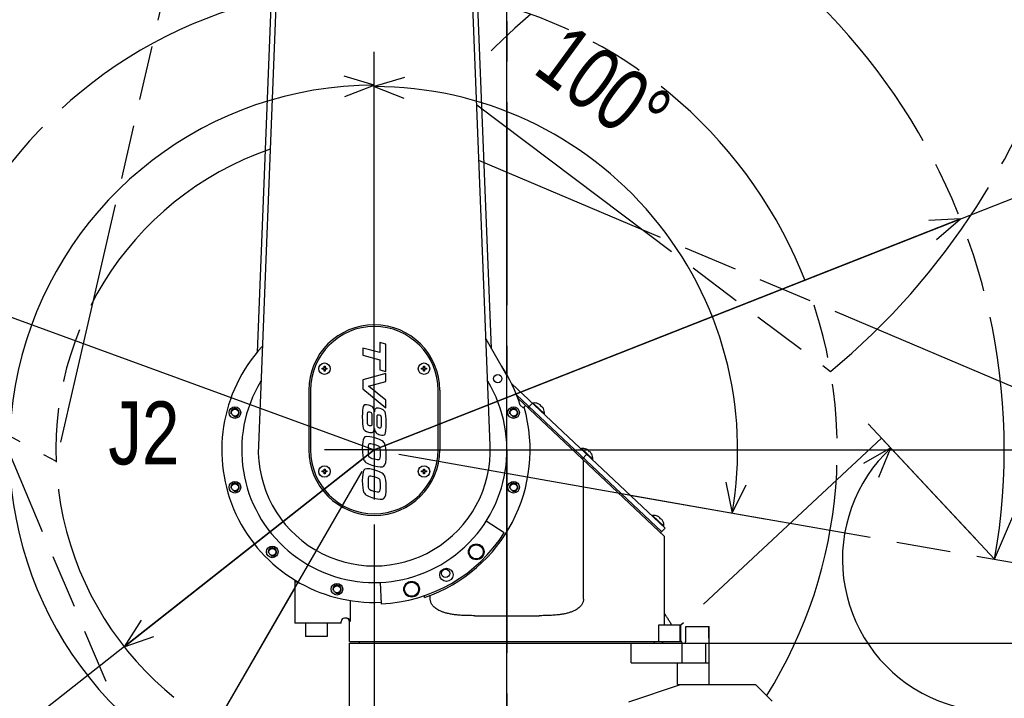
# Model space of a CAD drawing. Header units: millimetres. Extents: x 0 to 594, y 0 to 420.
# Tile 70 of 256: x 330 to 390, y 257 to 298. Entities that reach past the tile are written whole.
import ezdxf

# ---------------------------------------------------------------- set-up
doc = ezdxf.new("R2010")
doc.units = ezdxf.units.MM
doc.header["$LTSCALE"] = 32.67
doc.linetypes.add('CENTER', pattern=[0.6, 0.375, -0.075, 0.075, -0.075])
doc.linetypes.add('PHANTOM', pattern=[0.8, 0.45, -0.05, 0.1, -0.05, 0.1, -0.05])
doc.layers.get('0').update_dxf_attribs({"linetype": 'CONTINUOUS'})
for name, color, linetype in [('CRV', 7, 'CONTINUOUS'), ('DEFAULT_1', 7, 'CENTER'), ('DRA_ITEM', 7, 'CONTINUOUS'), ('DRIV_DIM', 7, 'CONTINUOUS')]:
    doc.layers.add(name, color=color, linetype=linetype)
doc.styles.get("Standard").update_dxf_attribs({"font": 'txt', "width": 0.8})
doc.dimstyles.new('DIMSTYLE_1', dxfattribs={"dimtxt": 3.8, "dimasz": 1.8, "dimexe": 0.18, "dimexo": 0.0625, "dimgap": 0.09, "dimtad": 1, "dimdec": 3, "dimlfac": 10, "dimdsep": 46, "dimtxsty": 'STANDARD', "dimblk": 'OPEN', "dimblk1": 'OPEN', "dimblk2": 'OPEN', "dimcen": 0.09, "dimadec": 0, "dimazin": 0, "dimtp": 0.001, "dimtm": 0.001, "dimtfac": 1, "dimtdec": 3, "dimtofl": 0, "dimtmove": 0, "dimatfit": 3, "dimldrblk": 'OPEN', "dimfxl": 1, "dimtolj": 1, "dimarcsym": 0})
doc.dimstyles.new('DIMSTYLE_2', dxfattribs={"dimtxt": 3.8, "dimasz": 1.8, "dimexe": 0.18, "dimexo": 0.0625, "dimgap": 0.09, "dimtad": 1, "dimdec": 3, "dimlfac": 10, "dimdsep": 46, "dimtxsty": 'STANDARD', "dimblk": 'OPEN', "dimblk1": 'OPEN', "dimblk2": 'OPEN', "dimcen": 0.09, "dimadec": 0, "dimazin": 0, "dimtp": 0.001, "dimtm": 0.001, "dimtfac": 1, "dimtdec": 3, "dimtofl": 0, "dimtmove": 0, "dimatfit": 3, "dimldrblk": 'OPEN', "dimfxl": 1, "dimtolj": 1, "dimarcsym": 0})
doc.dimstyles.new('DIMSTYLE_3', dxfattribs={"dimtxt": 3.8, "dimasz": 1.8, "dimexe": 0.18, "dimexo": 0.0625, "dimgap": 0.09, "dimtad": 1, "dimdec": 1, "dimlfac": 10, "dimdsep": 46, "dimtxsty": 'STANDARD', "dimblk": 'OPEN', "dimblk1": 'OPEN', "dimblk2": 'OPEN', "dimcen": 0.09, "dimadec": 0, "dimazin": 0, "dimtp": 0.1, "dimtm": 0.1, "dimtfac": 1, "dimtdec": 1, "dimtofl": 0, "dimtmove": 0, "dimatfit": 3, "dimldrblk": 'OPEN', "dimfxl": 1, "dimtolj": 1, "dimarcsym": 0})
doc.dimstyles.new('DIMSTYLE_4', dxfattribs={"dimtxt": 3.8, "dimasz": 1.8, "dimexe": 0.18, "dimexo": 0.0625, "dimgap": 0.09, "dimtad": 1, "dimdec": 3, "dimlfac": 10, "dimdsep": 46, "dimtxsty": 'STANDARD', "dimblk": 'OPEN', "dimblk1": 'OPEN', "dimblk2": 'OPEN', "dimcen": 0.09, "dimadec": 0, "dimazin": 0, "dimtp": 0.5, "dimtm": 0.5, "dimtfac": 1, "dimtdec": 3, "dimtofl": 0, "dimtmove": 0, "dimatfit": 3, "dimldrblk": 'OPEN', "dimfxl": 1, "dimtolj": 1, "dimarcsym": 0})

# ---------------------------------------------------------------- blocks, each defined once
blk = doc.blocks.new('_OPEN')
at = {"color": 0, "linetype": 'BYBLOCK'}
for p, q in [((0, 0), (-1, 0.342)), ((-1, -0.342), (0, 0)), ((-1, 0), (0, 0))]:
    blk.add_line(p, q, dxfattribs=at)
blk = doc.blocks.new('*D0')
at = {"layer": 'DRIV_DIM', "color": 2, "linetype": 'CONTINUOUS'}
for p, q in [((356.209, 271.765), (474.81, 271.765)), ((472.81, 271.765), (472.81, 254.765)), ((472.81, 237.765), (472.81, 254.765)), ((356.209, 237.765), (474.81, 237.765))]:
    blk.add_line(p, q, dxfattribs=at)
at = {"layer": 'DRIV_DIM', "color": 2, "linetype": 'CONTINUOUS', "xscale": 1.8, "yscale": 1.8, "zscale": 1.8}
for p, rotation in [((472.81, 271.765), 90), ((472.81, 237.765), 270)]:
    blk.add_blockref('_OPEN', p, dxfattribs=dict(at, rotation=rotation))
at = {"layer": 'DRIV_DIM', "color": 2, "linetype": 'CONTINUOUS', "width": 0.8}
blk.add_text('340', height=3.8, rotation=90, dxfattribs=at).set_placement((471.86, 250.8))
blk = doc.blocks.new('*D1')
at = {"layer": 'DRIV_DIM', "color": 2, "linetype": 'CONTINUOUS'}
for p, q in [((351.709, 267.265), (351.709, 173.832)), ((359.709, 180.398), (359.709, 173.832)), ((351.709, 175.832), (355.709, 175.832)), ((359.709, 175.832), (355.709, 175.832))]:
    blk.add_line(p, q, dxfattribs=at)
at = {"layer": 'DRIV_DIM', "color": 2, "linetype": 'CONTINUOUS', "xscale": 1.8, "yscale": 1.8, "zscale": 1.8, "rotation": 180}
blk.add_blockref('_OPEN', (351.709, 175.832), dxfattribs=at)
at = {"layer": 'DRIV_DIM', "color": 2, "linetype": 'CONTINUOUS', "xscale": 1.8, "yscale": 1.8, "zscale": 1.8}
blk.add_blockref('_OPEN', (359.709, 175.832), dxfattribs=at)
at = {"layer": 'DRIV_DIM', "color": 2, "linetype": 'CONTINUOUS', "width": 0.8}
blk.add_text('80', height=3.8, dxfattribs=at).set_placement((352.285, 176.782))
blk = doc.blocks.new('*D2')
at = {"layer": 'DRIV_DIM', "color": 2, "linetype": 'CONTINUOUS'}
for p, q in [((353.209, 309.765), (474.81, 309.765)), ((472.81, 309.765), (472.81, 290.765)), ((472.81, 271.765), (472.81, 290.765)), ((353.209, 271.765), (474.81, 271.765))]:
    blk.add_line(p, q, dxfattribs=at)
at = {"layer": 'DRIV_DIM', "color": 2, "linetype": 'CONTINUOUS', "xscale": 1.8, "yscale": 1.8, "zscale": 1.8}
for p, rotation in [((472.81, 309.765), 90), ((472.81, 271.765), 270)]:
    blk.add_blockref('_OPEN', p, dxfattribs=dict(at, rotation=rotation))
at = {"layer": 'DRIV_DIM', "color": 2, "linetype": 'CONTINUOUS', "width": 0.8}
blk.add_text('380', height=3.8, rotation=90, dxfattribs=at).set_placement((471.86, 286.471))
blk = doc.blocks.new('*D5')
at = {"layer": 'DRIV_DIM', "color": 2, "linetype": 'CONTINUOUS'}
for p, q in [((359.709, 183.398), (359.709, 393.985)), ((440.883, 363.96), (440.883, 393.985)), ((359.709, 391.985), (400.296, 391.985)), ((440.883, 391.985), (400.296, 391.985)), ((440.883, 273.265), (440.883, 357.212))]:
    blk.add_line(p, q, dxfattribs=at)
at = {"layer": 'DRIV_DIM', "color": 2, "linetype": 'CONTINUOUS', "xscale": 1.8, "yscale": 1.8, "zscale": 1.8, "rotation": 180}
blk.add_blockref('_OPEN', (359.709, 391.985), dxfattribs=at)
at = {"layer": 'DRIV_DIM', "color": 2, "linetype": 'CONTINUOUS', "xscale": 1.8, "yscale": 1.8, "zscale": 1.8}
blk.add_blockref('_OPEN', (440.883, 391.985), dxfattribs=at)
at = {"layer": 'DRIV_DIM', "color": 2, "linetype": 'CONTINUOUS', "width": 0.8}
blk.add_text('811.741', height=3.8, dxfattribs=at).set_placement((384.023, 392.935))
blk = doc.blocks.new('*D6')
at = {"layer": 'DRIV_DIM', "color": 2, "linetype": 'CONTINUOUS'}
for p, q in [((262.535, 273.265), (262.535, 393.985)), ((359.709, 183.398), (359.709, 393.985)), ((262.535, 391.985), (311.122, 391.985)), ((359.709, 391.985), (311.122, 391.985))]:
    blk.add_line(p, q, dxfattribs=at)
at = {"layer": 'DRIV_DIM', "color": 2, "linetype": 'CONTINUOUS', "xscale": 1.8, "yscale": 1.8, "zscale": 1.8, "rotation": 180}
blk.add_blockref('_OPEN', (262.535, 391.985), dxfattribs=at)
at = {"layer": 'DRIV_DIM', "color": 2, "linetype": 'CONTINUOUS', "xscale": 1.8, "yscale": 1.8, "zscale": 1.8}
blk.add_blockref('_OPEN', (359.709, 391.985), dxfattribs=at)
at = {"layer": 'DRIV_DIM', "color": 2, "linetype": 'CONTINUOUS', "width": 0.8}
blk.add_text('971.741', height=3.8, dxfattribs=at).set_placement((299.207, 392.935))
blk = doc.blocks.new('*D7')
at = {"layer": 'DRIV_DIM', "color": 2, "linetype": 'CONTINUOUS'}
for p, q in [((350.209, 360.939), (240.213, 360.939)), ((242.213, 360.939), (242.213, 299.352)), ((242.213, 237.765), (242.213, 299.352)), ((350.209, 237.765), (240.213, 237.765))]:
    blk.add_line(p, q, dxfattribs=at)
at = {"layer": 'DRIV_DIM', "color": 2, "linetype": 'CONTINUOUS', "xscale": 1.8, "yscale": 1.8, "zscale": 1.8}
for p, rotation in [((242.213, 360.939), 90), ((242.213, 237.765), 270)]:
    blk.add_blockref('_OPEN', p, dxfattribs=dict(at, rotation=rotation))
at = {"layer": 'DRIV_DIM', "color": 2, "linetype": 'CONTINUOUS', "width": 0.8}
blk.add_text('1231.741', height=3.8, rotation=90, dxfattribs=at).set_placement((241.263, 284.488))
blk = doc.blocks.new('*D13')
at = {"layer": 'DRIV_DIM', "color": 2, "linetype": 'CONTINUOUS'}
blk.add_line((275.468, 299.63), (351.709, 271.765), dxfattribs=at)
at = {"layer": 'DRIV_DIM', "color": 2, "linetype": 'CONTINUOUS', "xscale": 1.8, "yscale": 1.8, "zscale": 1.8, "rotation": 159.923386}
blk.add_blockref('_OPEN', (275.468, 299.63), dxfattribs=at)
at = {"layer": 'DRIV_DIM', "color": 2, "linetype": 'CONTINUOUS', "width": 0.8}
for s, p in [('R', (278.322, 299.598)), ('811.741', (281.178, 298.555))]:
    blk.add_text(s, height=3.8, rotation=-20.07661, dxfattribs=at).set_placement(p)
blk = doc.blocks.new('*D17')
at = {"layer": 'DRIV_DIM', "color": 2, "linetype": 'CONTINUOUS'}
for p, q in [((371.809, 260.115), (465.434, 260.115)), ((463.434, 260.115), (463.434, 248.94)), ((463.434, 237.765), (463.434, 248.94)), ((375.009, 237.765), (465.434, 237.765))]:
    blk.add_line(p, q, dxfattribs=at)
at = {"layer": 'DRIV_DIM', "color": 2, "linetype": 'CONTINUOUS', "xscale": 1.8, "yscale": 1.8, "zscale": 1.8}
for p, rotation in [((463.434, 260.115), 90), ((463.434, 237.765), 270)]:
    blk.add_blockref('_OPEN', p, dxfattribs=dict(at, rotation=rotation))
at = {"layer": 'DRIV_DIM', "color": 2, "linetype": 'CONTINUOUS', "width": 0.8}
blk.add_text('223.5', height=3.8, rotation=90, dxfattribs=at).set_placement((462.484, 241.003))
blk = doc.blocks.new('*D23')
at = {"layer": 'DRIV_DIM', "color": 2, "linetype": 'CONTINUOUS'}
for p, q in [((351.709, 271.765), (310.297, 239.17)), ((336.619, 259.888), (351.709, 271.765))]:
    blk.add_line(p, q, dxfattribs=at)
at = {"layer": 'DRIV_DIM', "color": 2, "linetype": 'CONTINUOUS', "xscale": 1.8, "yscale": 1.8, "zscale": 1.8, "rotation": 218.206352}
blk.add_blockref('_OPEN', (336.619, 259.888), dxfattribs=at)
at = {"layer": 'DRIV_DIM', "color": 2, "linetype": 'CONTINUOUS', "width": 0.8}
for s, p in [('192', (312.098, 241.796)), ('R', (309.71, 239.916))]:
    blk.add_text(s, height=3.8, rotation=38.20635, dxfattribs=at).set_placement(p)
blk = doc.blocks.new('*D24')
at = {"layer": 'DRIV_DIM', "color": 2, "linetype": 'CONTINUOUS'}
for p, q in [((351.709, 273.265), (351.709, 295.774)), ((350.959, 270.466), (339.705, 250.973))]:
    blk.add_line(p, q, dxfattribs=at)
for points in [[(349.936, 293.085), (351.709, 293.774), (349.885, 294.315)], [(338.854, 253.148), (340.705, 252.705), (339.513, 254.188)]]:
    blk.add_lwpolyline(points, dxfattribs=at)
for start, end in [(90, 165), (165, 240)]:
    blk.add_arc((351.709, 271.765), 22.009, start, end, dxfattribs=at)
at = {"layer": 'DRIV_DIM', "color": 2, "linetype": 'CONTINUOUS', "width": 0.766667}
blk.add_text('150%%d', height=3.8, rotation=-81.26751, dxfattribs=at).set_placement((323.173, 273.277))
blk = doc.blocks.new('*D25')
at = {"layer": 'DRIV_DIM', "color": 2, "linetype": 'CONTINUOUS'}
for p, q in [((351.709, 273.265), (351.709, 295.684)), ((353.186, 271.505), (375.265, 267.611))]:
    blk.add_line(p, q, dxfattribs=at)
for points in [[(353.533, 294.226), (351.709, 293.684), (353.482, 292.995)], [(372.925, 269.825), (373.295, 267.959), (374.145, 269.661)]]:
    blk.add_lwpolyline(points, dxfattribs=at)
for start, end in [(40, 90), (350, 40)]:
    blk.add_arc((351.709, 271.765), 21.919, start, end, dxfattribs=at)
at = {"layer": 'DRIV_DIM', "color": 2, "linetype": 'CONTINUOUS', "width": 0.766667}
blk.add_text('100%%d', height=3.8, rotation=-36.21932, dxfattribs=at).set_placement((361.187, 294.567))
blk = doc.blocks.new('*D26')
at = {"layer": 'DRIV_DIM', "color": 2, "linetype": 'CONTINUOUS'}
for p, q in [((388.109, 266.263), (381.504, 273.346)), ((390.609, 264.906), (400.146, 263.224))]:
    blk.add_line(p, q, dxfattribs=at)
for points in [[(382.14, 270.126), (382.868, 271.883), (381.216, 270.94)], [(398.284, 261.672), (398.176, 263.572), (397.099, 262.004)]]:
    blk.add_lwpolyline(points, dxfattribs=at)
for start, end in [(133, 241.5), (241.5, 350)]:
    blk.add_arc((389.132, 265.166), 9.184, start, end, dxfattribs=at)
at = {"layer": 'DRIV_DIM', "color": 2, "linetype": 'CONTINUOUS', "width": 0.766667}
blk.add_text('217%%d', height=3.8, rotation=-0.51909, dxfattribs=at).set_placement((383.166, 249.826))
blk = doc.blocks.new('*D30')
at = {"layer": 'DRIV_DIM', "color": 2, "linetype": 'CONTINUOUS'}
for p, q in [((351.709, 271.765), (407.366, 293.704)), ((387.062, 285.701), (351.709, 271.765))]:
    blk.add_line(p, q, dxfattribs=at)
at = {"layer": 'DRIV_DIM', "color": 2, "linetype": 'CONTINUOUS', "xscale": 1.8, "yscale": 1.8, "zscale": 1.8, "rotation": 21.513713}
blk.add_blockref('_OPEN', (387.062, 285.701), dxfattribs=at)
at = {"layer": 'DRIV_DIM', "color": 2, "linetype": 'CONTINUOUS', "width": 0.8}
for s, p in [('380', (398.533, 291.244)), ('R', (395.705, 290.129))]:
    blk.add_text(s, height=3.8, rotation=21.51371, dxfattribs=at).set_placement(p)

msp = doc.modelspace()

# ---------------------------------------------------------------- linework, layer by layer
at = {"color": 7, "linetype": 'CONTINUOUS'}
for p, q in [((346.21332, 309.98212), (344.71449, 272.04133)), ((358.70357, 272.04133), (357.20474, 309.98212)), ((345.71207, 304.89372), (344.63565, 277.6456)), ((358.7729, 277.88644), (357.69197, 305.2486)), ((352.04853, 278.24914), (352.04853, 277.63314)), ((352.40903, 278.15255), (352.04853, 278.24914)), ((352.40903, 276.49122), (352.40903, 278.15255)), ((359.70903, 276.26501), (358.45062, 278.44465)), ((351.00903, 277.91168), (351.00903, 277.48234)), ((352.04853, 277.63314), (351.00903, 277.91168)), ((351.00903, 277.48234), (352.04853, 277.20381)), ((348.68003, 276.69401), (348.68003, 276.81001)), ((348.68003, 276.81001), (348.73803, 276.81001)), ((348.73803, 276.81001), (348.73803, 276.69401)), ((352.04853, 277.20381), (352.04853, 276.58781)), ((354.68003, 276.69401), (354.68003, 276.81001)), ((354.68003, 276.81001), (354.73803, 276.81001)), ((354.73803, 276.81001), (354.73803, 276.69401)), ((348.56403, 276.63601), (348.56403, 276.69401)), ((348.56403, 276.69401), (348.68003, 276.69401)), ((348.68003, 276.63601), (348.56403, 276.63601)), ((348.68003, 276.52001), (348.68003, 276.63601)), ((348.73803, 276.52001), (348.68003, 276.52001)), ((348.73803, 276.69401), (348.85403, 276.69401)), ((348.73803, 276.63601), (348.73803, 276.52001)), ((348.85403, 276.63601), (348.73803, 276.63601)), ((348.85403, 276.69401), (348.85403, 276.63601)), ((352.40903, 276.38272), (351.00903, 275.99251)), ((352.04853, 276.58781), (352.40903, 276.49122)), ((352.40903, 275.89972), (352.40903, 276.38272)), ((354.56403, 276.63601), (354.56403, 276.69401)), ((354.56403, 276.69401), (354.68003, 276.69401)), ((354.68003, 276.63601), (354.56403, 276.63601)), ((354.68003, 276.52001), (354.68003, 276.63601)), ((354.73803, 276.52001), (354.68003, 276.52001)), ((354.73803, 276.69401), (354.85403, 276.69401)), ((354.73803, 276.63601), (354.73803, 276.52001)), ((354.85403, 276.63601), (354.73803, 276.63601)), ((354.85403, 276.69401), (354.85403, 276.63601)), ((359.70903, 271.76501), (359.70903, 276.26501)), ((351.00903, 275.99251), (351.00903, 275.44884)), ((351.36486, 275.61483), (352.40903, 275.89972)), ((352.40903, 274.77155), (351.36486, 275.61483)), ((359.9856, 275.78219), (369.25117, 267.04978)), ((347.75903, 275.36501), (347.75903, 271.76501)), ((347.85903, 275.36501), (347.85903, 271.76501)), ((351.00903, 275.44884), (352.40903, 274.30838)), ((355.55903, 271.76501), (355.55903, 275.36501)), ((355.65903, 275.36501), (355.65903, 271.76501)), ((360.28661, 275.08626), (369.04541, 266.83146)), ((352.40903, 274.30838), (352.40903, 274.77155)), ((360.35844, 274.88115), (369.20904, 266.53983)), ((360.50209, 274.47094), (360.68903, 274.29476)), ((360.68903, 274.29476), (360.8262, 274.44031)), ((361.24609, 274.59423), (360.97175, 274.30313)), ((361.26792, 274.57365), (361.28771, 274.59464)), ((361.28771, 274.59464), (361.97178, 273.94994)), ((361.597, 274.55102), (361.59811, 274.55221)), ((361.72217, 274.43306), (361.74805, 274.46051)), ((361.81063, 274.40153), (361.78476, 274.37407)), ((361.91104, 274.25729), (361.90993, 274.25611)), ((361.95199, 273.92895), (361.97178, 273.94994)), ((351.5702, 273.71531), (351.5702, 273.59865)), ((352.12553, 273.58985), (352.12553, 273.45335)), ((364.17886, 271.83022), (364.19864, 271.85121)), ((364.19864, 271.85121), (364.88271, 271.2065)), ((364.24655, 271.21677), (364.5209, 271.50786)), ((364.50794, 271.80759), (364.50905, 271.80877)), ((364.63311, 271.68962), (364.65898, 271.71708)), ((364.72157, 271.65809), (364.69569, 271.63064)), ((364.82198, 271.51385), (364.82086, 271.51267)), ((364.33072, 262.76501), (364.33072, 271.13744)), ((364.86293, 271.18551), (364.88271, 271.2065)), ((348.56403, 270.43601), (348.56403, 270.49401)), ((348.56403, 270.49401), (348.68003, 270.49401)), ((348.68003, 270.43601), (348.56403, 270.43601)), ((348.68003, 270.49401), (348.68003, 270.61001)), ((348.68003, 270.61001), (348.73803, 270.61001)), ((348.68003, 270.32001), (348.68003, 270.43601)), ((348.73803, 270.32001), (348.68003, 270.32001)), ((348.73803, 270.61001), (348.73803, 270.49401)), ((348.73803, 270.49401), (348.85403, 270.49401)), ((348.73803, 270.43601), (348.73803, 270.32001)), ((348.85403, 270.43601), (348.73803, 270.43601)), ((348.85403, 270.49401), (348.85403, 270.43601)), ((354.56403, 270.43601), (354.56403, 270.49401)), ((354.56403, 270.49401), (354.68003, 270.49401)), ((354.68003, 270.43601), (354.56403, 270.43601)), ((354.68003, 270.49401), (354.68003, 270.61001)), ((354.68003, 270.61001), (354.73803, 270.61001)), ((354.68003, 270.32001), (354.68003, 270.43601)), ((354.73803, 270.32001), (354.68003, 270.32001)), ((354.73803, 270.61001), (354.73803, 270.49401)), ((354.73803, 270.49401), (354.85403, 270.49401)), ((354.73803, 270.43601), (354.73803, 270.32001)), ((354.85403, 270.43601), (354.73803, 270.43601)), ((354.85403, 270.49401), (354.85403, 270.43601)), ((359.55257, 266.76813), (358.45616, 267.46661)), ((368.47249, 267.78365), (368.49228, 267.80464)), ((368.49228, 267.80464), (369.17635, 267.15993)), ((368.80157, 267.76102), (368.80268, 267.7622)), ((368.92674, 267.64305), (368.95261, 267.67051)), ((369.0152, 267.61152), (368.98932, 267.58407)), ((369.11561, 267.46728), (369.11449, 267.4661)), ((368.97682, 266.75868), (369.25117, 267.04978)), ((369.15656, 267.13894), (369.17635, 267.15993)), ((369.20903, 261.21501), (369.20903, 266.54387)), ((346.90903, 263.92424), (346.90903, 261.31501)), ((346.90903, 263.81501), (347.08931, 263.81501)), ((352.05799, 263.77263), (352.11469, 262.47386)), ((350.26181, 262.68633), (350.26181, 261.41502)), ((354.74516, 262.86884), (354.74516, 262.98264)), ((355.08734, 262.76501), (355.08734, 262.99307)), ((349.70903, 261.31501), (349.70903, 261.41501)), ((350.06071, 261.61501), (349.90903, 261.61501)), ((350.20903, 260.21501), (350.20903, 261.41501)), ((357.76996, 261.76501), (361.6481, 261.76501)), ((349.70903, 261.31501), (346.90903, 261.31501)), ((347.55903, 261.31501), (347.55903, 260.51501)), ((348.85903, 261.31501), (348.85903, 260.51501)), ((368.87418, 261.21501), (370.20903, 261.21501)), ((368.87418, 260.21501), (368.87418, 261.21501)), ((370.1613, 260.21501), (370.1613, 261.21501)), ((370.20903, 260.21501), (370.20903, 261.21501)), ((370.49745, 261.11501), (371.90903, 261.11501)), ((370.49745, 260.41501), (370.49745, 261.11501)), ((371.89878, 260.41501), (371.89878, 261.11501)), ((371.90903, 257.61501), (371.90903, 261.11501)), ((348.85903, 260.51501), (347.55903, 260.51501)), ((350.20903, 260.21501), (370.20903, 260.21501)), ((350.80903, 260.11501), (350.80903, 260.21501)), ((368.60903, 260.11501), (368.60903, 260.21501)), ((350.20903, 255.16501), (350.20903, 260.11501)), ((350.20903, 260.11501), (370.28194, 260.11501)), ((367.19494, 258.91501), (367.19494, 260.11501)), ((370.28258, 260.11501), (371.88277, 260.11501)), ((370.28258, 258.91501), (370.28258, 260.11501)), ((371.70903, 258.91501), (371.70903, 260.11501)), ((367.19494, 258.91501), (371.90902, 258.91501)), ((369.99312, 257.61501), (369.99312, 258.91501)), ((367.05387, 256.56281), (370.18143, 257.61501)), ((369.99312, 257.61501), (374.70903, 257.61501)), ((375.70903, 256.61501), (374.70903, 257.61501))]:
    msp.add_line(p, q, dxfattribs=at)
for centre, radius in [((348.70903, 276.66501), 0.345), ((354.70903, 276.66501), 0.345), ((359.15685, 276.06501), 0.25), ((343.30548, 274.01674), 0.35), ((343.30548, 274.01674), 0.21), ((360.11259, 274.01674), 0.35), ((360.11259, 274.01674), 0.21), ((348.70903, 270.46501), 0.345), ((354.70903, 270.46501), 0.345), ((343.30548, 269.51329), 0.35), ((343.30548, 269.51329), 0.21), ((360.11259, 269.51329), 0.35), ((360.11259, 269.51329), 0.21), ((345.5572, 265.61318), 0.35), ((345.5572, 265.61318), 0.21), ((357.86086, 265.61318), 0.475), ((357.86086, 265.61318), 0.425), ((356.05903, 264.23059), 0.4), ((356.00903, 264.31719), 0.25), ((353.96076, 263.36146), 0.475), ((353.96076, 263.36146), 0.425), ((349.45731, 263.36146), 0.35), ((349.45731, 263.36146), 0.21)]:
    msp.add_circle(centre, radius, dxfattribs=at)
for centre, radius, start, end in [((351.70903, 275.36501), 3.95, 0, 180), ((351.70903, 275.36501), 3.85, 0, 180), ((351.70903, 271.76501), 9.2, 137.3254597, 272.5), ((351.70903, 271.76501), 9.2, 17.1049298, 33.4110632), ((351.70903, 271.76501), 8, 148.7827124, 31.2172876), ((361.36305, 273.98931), 0.61, 67.3823925, 97.0948485), ((361.36305, 273.98931), 0.60848, 50.7491084, 67.3883939), ((361.36305, 273.98931), 0.57085, 42.3768416, 51.0167097), ((351.70903, 271.76501), 9.4, 288.8440022, 15.9904198), ((361.36305, 273.98931), 0.60848, 26.0051574, 42.6444428), ((361.36305, 273.98931), 0.61, 356.2987027, 26.0111588), ((351.70903, 271.76501), 7, 177.7377367, 2.2622633), ((351.70903, 271.76501), 3.95, 180, 360), ((351.70903, 271.76501), 3.85, 180, 360), ((364.27399, 271.24588), 0.61, 67.3823925, 97.0948485), ((364.27399, 271.24588), 0.60848, 50.7491084, 67.3883939), ((364.27399, 271.24588), 0.57085, 42.3768416, 51.0167097), ((364.27399, 271.24588), 0.60848, 26.0051574, 42.6444428), ((364.27399, 271.24588), 0.61, 356.2987027, 26.0111588), ((368.56762, 267.19931), 0.61, 67.3823925, 97.0948485), ((368.56762, 267.19931), 0.60848, 50.7491084, 67.3883939), ((368.56762, 267.19931), 0.57085, 42.3768416, 51.0167097), ((368.56762, 267.19931), 0.60848, 26.0051574, 42.6444428), ((368.56762, 267.19931), 0.61, 356.2987027, 26.0111588), ((351.70903, 271.76501), 9.3, 272.5, 327.5), ((349.90903, 261.41501), 0.2, 90, 180), ((350.00903, 261.41501), 0.2, 0, 90)]:
    msp.add_arc(centre, radius, start, end, dxfattribs=at)
at = {"color": 2, "linetype": 'CONTINUOUS'}
for centre in [(343.30548, 274.01674), (360.11259, 274.01674), (343.30548, 269.51329), (360.11259, 269.51329), (345.5572, 265.61318), (349.45731, 263.36146)]:
    msp.add_arc(centre, 0.25, 255, 195, dxfattribs=at)
at = {"color": 7, "linetype": 'CONTINUOUS'}
for points in [[(351.3567, 274.47019), (351.17703, 274.51833), (351.0697, 274.49226), (351.03687, 274.3891)], [(351.6262, 274.33498), (351.57136, 274.39167), (351.48153, 274.43674), (351.3567, 274.47019)], [(351.03687, 274.3891), (351.00436, 274.28693), (350.98686, 274.07578), (350.98686, 273.75495)], [(351.29253, 273.67305), (351.29253, 273.90871), (351.30303, 274.0354), (351.32491, 274.05083)], [(351.32491, 274.05083), (351.3462, 274.06583), (351.37886, 274.06758), (351.42203, 274.05602)], [(351.42203, 274.05602), (351.4967, 274.03601), (351.54103, 274.0008), (351.5527, 273.94984)], [(351.5527, 273.94984), (351.56436, 273.89888), (351.5702, 273.82031), (351.5702, 273.71531)], [(351.71486, 274.06272), (351.7102, 274.18763), (351.68103, 274.27828), (351.6262, 274.33498)], [(351.77744, 274.24804), (351.73703, 274.19328), (351.71603, 274.1324), (351.71486, 274.06272)], [(352.05903, 274.26916), (351.91203, 274.30855), (351.81753, 274.30237), (351.77744, 274.24804)], [(351.87586, 273.51908), (351.87586, 273.67541), (351.8782, 273.78095), (351.8852, 273.83508)], [(351.8852, 273.83508), (351.8922, 273.8892), (351.92953, 273.9072), (351.99953, 273.88844)], [(351.99953, 273.88844), (352.0427, 273.87687), (352.0742, 273.85677), (352.09513, 273.82544)], [(352.35886, 274.06166), (352.31103, 274.15964), (352.2107, 274.22853), (352.05903, 274.26916)], [(352.09513, 273.82544), (352.11503, 273.79566), (352.12553, 273.71701), (352.12553, 273.58985)], [(352.4312, 273.37028), (352.4312, 273.73311), (352.4067, 273.96367), (352.35886, 274.06166)], [(350.98686, 273.75495), (350.98686, 273.42245), (351.00436, 273.19843), (351.03703, 273.08468)], [(351.31137, 273.30872), (351.29836, 273.35182), (351.29253, 273.47238), (351.29253, 273.67305)], [(351.42086, 273.22099), (351.3602, 273.23725), (351.32403, 273.26677), (351.31137, 273.30872)], [(351.5422, 273.23165), (351.52353, 273.20865), (351.48386, 273.20411), (351.42086, 273.22099)], [(351.5702, 273.59865), (351.5702, 273.37698), (351.56086, 273.25465), (351.5422, 273.23165)], [(351.90134, 273.15514), (351.88403, 273.19022), (351.87586, 273.31141), (351.87586, 273.51908)], [(352.12553, 273.45335), (352.12553, 273.25268), (352.11736, 273.1382), (352.10287, 273.10847)], [(352.3612, 272.72287), (352.40786, 272.79786), (352.4312, 273.01328), (352.4312, 273.37028)], [(351.03703, 273.08468), (351.0697, 272.97092), (351.17703, 272.88966), (351.3567, 272.84152)], [(351.3567, 272.84152), (351.4862, 272.80682), (351.5772, 272.80577), (351.62941, 272.83761)], [(351.62941, 272.83761), (351.6822, 272.8698), (351.7102, 272.94513), (351.71486, 273.06288)], [(351.71486, 273.06288), (351.7242, 272.94488), (351.75686, 272.85796), (351.81286, 272.80096)], [(351.81286, 272.80096), (351.86886, 272.74395), (351.9482, 272.7017), (352.05086, 272.67419)], [(351.99953, 273.08461), (351.95053, 273.09774), (351.91786, 273.12166), (351.90134, 273.15514)], [(352.10287, 273.10847), (352.0882, 273.07835), (352.0532, 273.07023), (351.99953, 273.08461)], [(352.05086, 272.67419), (352.2107, 272.63136), (352.31453, 272.64787), (352.3612, 272.72287)], [(351.0732, 272.48348), (351.01486, 272.37078), (350.98686, 272.16478), (350.98686, 271.86728)], [(351.6752, 272.51468), (351.3322, 272.60659), (351.13153, 272.59619), (351.0732, 272.48348)], [(351.35436, 271.75248), (351.35436, 271.97065), (351.37186, 272.09546), (351.40686, 272.12808)], [(351.40686, 272.12808), (351.44186, 272.1607), (351.5352, 272.15553), (351.68686, 272.11489)], [(352.32112, 272.16984), (352.24803, 272.30402), (352.0322, 272.41902), (351.6752, 272.51468)], [(351.68686, 272.11489), (351.87236, 272.06518), (351.98203, 272.0113), (352.0147, 271.95238)], [(352.4312, 271.46744), (352.4312, 271.80228), (352.39386, 272.03628), (352.32112, 272.16984)], [(350.98686, 271.86728), (350.98686, 271.52078), (351.0172, 271.28049), (351.0802, 271.14694)], [(351.40832, 271.33812), (351.37186, 271.38729), (351.35436, 271.52498), (351.35436, 271.75248)], [(352.0637, 271.56941), (352.0637, 271.33375), (352.04153, 271.20319), (351.99928, 271.17747)], [(352.0147, 271.95238), (352.04736, 271.89346), (352.0637, 271.76541), (352.0637, 271.56941)], [(352.29441, 270.77989), (352.3857, 270.84497), (352.4312, 271.07428), (352.4312, 271.46744)], [(351.0802, 271.14694), (351.1432, 271.01339), (351.34153, 270.90075), (351.6752, 270.81135)], [(351.68686, 271.20489), (351.53753, 271.2449), (351.4442, 271.28974), (351.40832, 271.33812)], [(351.99928, 271.17747), (351.95636, 271.15134), (351.85253, 271.1605), (351.68686, 271.20489)], [(351.0732, 270.53632), (351.01486, 270.42362), (350.98686, 270.21762), (350.98686, 269.92012)], [(351.6752, 270.56751), (351.3322, 270.65942), (351.13153, 270.64902), (351.0732, 270.53632)], [(351.6752, 270.81135), (351.9972, 270.72507), (352.2037, 270.71523), (352.29441, 270.77989)], [(352.32112, 270.22267), (352.24803, 270.35686), (352.0322, 270.47185), (351.6752, 270.56751)], [(350.98686, 269.92012), (350.98686, 269.57362), (351.0172, 269.33332), (351.0802, 269.19978)], [(351.35436, 269.80531), (351.35436, 270.02348), (351.37186, 270.14829), (351.40686, 270.18091)], [(351.40832, 269.39096), (351.37186, 269.44012), (351.35436, 269.57781), (351.35436, 269.80531)], [(351.40686, 270.18091), (351.44186, 270.21353), (351.5352, 270.20836), (351.68686, 270.16772)], [(351.68686, 270.16772), (351.87236, 270.11802), (351.98203, 270.06413), (352.0147, 270.00521)], [(352.0147, 270.00521), (352.04736, 269.94629), (352.0637, 269.81825), (352.0637, 269.62225)], [(352.4312, 269.52028), (352.4312, 269.85511), (352.39386, 270.08911), (352.32112, 270.22267)], [(351.0802, 269.19978), (351.1432, 269.06623), (351.34153, 268.95358), (351.6752, 268.86418)], [(351.68686, 269.25772), (351.53753, 269.29773), (351.4442, 269.34258), (351.40832, 269.39096)], [(351.99928, 269.2303), (351.95636, 269.20417), (351.85253, 269.21333), (351.68686, 269.25772)], [(352.0637, 269.62225), (352.0637, 269.38658), (352.04153, 269.25602), (351.99928, 269.2303)], [(352.29441, 268.83273), (352.3857, 268.8978), (352.4312, 269.12711), (352.4312, 269.52028)], [(351.6752, 268.86418), (351.9972, 268.7779), (352.2037, 268.76807), (352.29441, 268.83273)]]:
    msp.add_open_spline(points, degree=3, dxfattribs=at)
for points, knots in [([(357.76996, 261.76501), (357.64211, 261.76501), (357.40169, 261.76698), (357.06148, 261.77883), (356.75955, 261.79993), (356.48887, 261.8307), (356.24613, 261.87133), (356.03091, 261.92136), (355.84345, 261.97939), (355.68154, 262.04422), (355.54254, 262.11506), (355.42479, 262.1909), (355.32713, 262.27039), (355.24822, 262.3522), (355.18655, 262.43533), (355.14057, 262.51903), (355.10911, 262.60249), (355.09119, 262.68457), (355.08734, 262.73877), (355.08734, 262.76501)], [0, 0, 0, 0, 0.12346433, 0.23216255, 0.3287015, 0.41567797, 0.49514263, 0.56625161, 0.62890255, 0.68446973, 0.73447805, 0.77933397, 0.81947299, 0.85580627, 0.88882103, 0.91914116, 0.9477346, 0.97465799, 1, 1, 1, 1]), ([(364.33072, 262.76501), (364.33072, 262.73873), (364.32686, 262.68445), (364.30888, 262.60223), (364.27731, 262.51861), (364.23115, 262.43475), (364.16925, 262.3515), (364.09009, 262.26961), (363.99216, 262.1901), (363.87401, 262.11418), (363.73429, 262.04319), (363.57146, 261.97826), (363.3835, 261.92039), (363.16629, 261.87017), (362.91507, 261.82853), (362.62881, 261.79705), (362.31343, 261.77668), (361.98312, 261.76662), (361.75945, 261.76501), (361.6481, 261.76501)], [0, 0, 0, 0, 0.02538152, 0.05234914, 0.08099938, 0.11139157, 0.14449399, 0.18089854, 0.22109389, 0.26604764, 0.31626642, 0.37221055, 0.43513179, 0.50601164, 0.58734094, 0.68090755, 0.78400706, 0.89246997, 1, 1, 1, 1]), ([(350.06071, 261.61501), (350.07236, 261.61501), (350.0958, 261.61298), (350.12984, 261.60391), (350.16182, 261.58907), (350.19078, 261.56889), (350.21575, 261.54399), (350.23594, 261.51519), (350.25075, 261.48345), (350.25979, 261.44974), (350.26181, 261.42654), (350.26181, 261.41502)], [0, 0, 0, 0, 0.11105343, 0.22302925, 0.33425623, 0.44561856, 0.55784549, 0.66878317, 0.77927048, 0.8901752, 1, 1, 1, 1]), ([(370.47936, 260.11501), (370.48318, 260.11501), (370.48633, 260.13468), (370.49061, 260.15906), (370.49346, 260.20845), (370.49585, 260.26821), (370.49715, 260.33931), (370.49745, 260.38932), (370.49745, 260.41501)], [0, 0, 0, 0, 0.03799686, 0.13964493, 0.29731355, 0.50210583, 0.74474924, 1, 1, 1, 1]), ([(371.89878, 260.41501), (371.89878, 260.38932), (371.8985, 260.33931), (371.8974, 260.26817), (371.89515, 260.20852), (371.89297, 260.15891), (371.88855, 260.13505), (371.8865, 260.11501), (371.88277, 260.11501)], [0, 0, 0, 0, 0.25562213, 0.49859567, 0.70362488, 0.8614009, 0.96291003, 1, 1, 1, 1])]:
    msp.add_open_spline(points, degree=3, knots=knots, dxfattribs=at)
at = {"layer": 'CRV', "color": 8, "linetype": 'PHANTOM'}
for p, q in [((341.96533, 312.01452), (332.51739, 271.09098)), ((357.89203, 292.58443), (379.23357, 276.50243)), ((393.03904, 274.37143), (358.02438, 289.23427)), ((341.91408, 242.76336), (325.50337, 281.42456)), ((389.13173, 265.16638), (393.03904, 274.37143)), ((382.31174, 272.47992), (370.20903, 261.19396)), ((389.13173, 265.16638), (382.31174, 272.47992)), ((367.13393, 269.04519), (406.15225, 262.1652)), ((346.90903, 263.45117), (332.70903, 238.85605)), ((369.15924, 260.21501), (369.052, 260.11501))]:
    msp.add_line(p, q, dxfattribs=at)
for centre, radius, start, end in [((351.70903, 271.76501), 89.17407, 350, 240), ((351.70903, 271.76501), 81.17407, 350, 240), ((351.70903, 309.76501), 43.17407, 309.6075022, 159.9353447), ((351.70903, 309.76501), 43.17407, 173.0921327, 243.6075022), ((351.70903, 271.76501), 38, 101.3211916, 240), ((351.70903, 271.76501), 38, 350, 78.6783251), ((389.13173, 265.16638), 43.17407, 219.4069704, 136.5384815), ((351.70903, 271.76501), 27.92926, 102.2565699, 159.7658365), ((351.70903, 271.76501), 27.92926, 327.9510021, 77.7432031), ((351.70903, 271.76501), 19.20348, 109.119466, 265.5200098), ((332.70903, 238.85605), 43.17407, 99.6075022, 359.3482727), ((332.70903, 238.85605), 43.17407, 31.1938118, 32.2835811), ((332.70903, 238.85605), 43.17407, 29.5010069, 29.7063062)]:
    msp.add_arc(centre, radius, start, end, dxfattribs=at)
at = {"layer": 'DEFAULT_1', "color": 2, "linetype": 'CENTER'}
for p, q in [((359.70903, 312.3424), (359.70903, 276.26501)), ((351.70903, 271.76501), (351.70903, 274.76501)), ((351.70903, 271.76501), (348.70903, 271.76501)), ((351.70903, 271.76501), (351.70903, 268.76501)), ((351.70903, 271.76501), (354.70903, 271.76501)), ((359.70903, 271.76501), (359.70903, 181.89767))]:
    msp.add_line(p, q, dxfattribs=at)

# ---------------------------------------------------------------- texts
at = {"layer": 'DRA_ITEM', "color": 2, "linetype": 'CONTINUOUS', "width": 0.8}
msp.add_text('J2', height=3.8, dxfattribs=at).set_placement((335.66367, 270.88818))

# ---------------------------------------------------------------- dimensions: what is measured, and where the dimension line sits
at = {"layer": 'DRIV_DIM', "color": 2, "linetype": 'CONTINUOUS'}
for base, p1, p2, angle, picture, middle in [((262.53496, 391.98501), (359.70903, 183.39767), (262.53496, 273.26501), 180, '*D6', (309.8469, 394.83501)), ((242.21316, 360.93908), (350.20903, 237.76501), (350.20903, 360.93908), 90, '*D7', (239.36316, 296.64783)), ((472.80973, 271.76501), (353.20903, 309.76501), (353.20903, 271.76501), 270, '*D2', (469.95973, 291.03126)), ((472.80973, 271.76501), (356.20903, 237.76501), (356.20903, 271.76501), 90, '*D0', (469.95973, 255.35983)), ((463.43395, 260.11501), (375.00903, 237.76501), (371.80903, 260.11501), 90, '*D17', (460.58395, 248.60327))]:
    dim = msp.add_linear_dim(base=base, p1=p1, p2=p2, angle=angle, dimstyle='DIMSTYLE_1', dxfattribs=at)
    dim.commit()
    dim.dimension.update_dxf_attribs({"geometry": picture, "text_midpoint": middle, "dimtype": 160})
for base, p1, p2, picture, middle in [((440.8831, 391.98501), (359.70903, 183.39767), (440.8831, 273.26501), '*D5', (394.66347, 394.83501)), ((359.70903, 175.83219), (351.70903, 267.26501), (359.70903, 180.39767), '*D1', (355.32461, 178.68219))]:
    dim = msp.add_linear_dim(base=base, p1=p1, p2=p2, dimstyle='DIMSTYLE_1', dxfattribs=at)
    dim.commit()
    dim.dimension.update_dxf_attribs({"geometry": picture, "text_midpoint": middle, "dimtype": 160})
for mpoint, dimstyle, picture, middle in [((275.46755, 299.63015), 'DIMSTYLE_2', '*D13', (290.39559, 297.20856)), ((387.06156, 285.70052), 'DIMSTYLE_2', '*D30', (400.66488, 294.1262)), ((336.61916, 259.88775), 'DIMSTYLE_3', '*D23', (313.31207, 245.16962))]:
    dim = msp.add_radius_dim(center=(351.70903, 271.76501), mpoint=mpoint, dimstyle=dimstyle, dxfattribs=at)
    dim.commit()
    dim.dimension.update_dxf_attribs({"geometry": picture, "text_midpoint": middle, "dimtype": 164})
for base, line1, line2, picture, middle in [((368.50023, 285.8545), ((353.18624, 271.50454), (375.26499, 267.61146)), ((351.70903, 295.68436), (351.70903, 273.26501)), '*D25', (367.01081, 292.65746)), ((330.45004, 277.46134), ((351.70903, 273.26501), (351.70903, 295.77394)), ((339.70457, 250.97267), (350.95903, 270.46597)), '*D24', (325.93544, 267.80614)), ((384.74957, 257.09546), ((388.10873, 266.26341), (381.50436, 273.34573)), ((400.14567, 263.22433), (390.60894, 264.90591)), '*D26', (389.00948, 251.67324))]:
    dim = msp.add_angular_dim_2l(base=base, line1=line1, line2=line2, dimstyle='DIMSTYLE_4', dxfattribs=at)
    dim.commit()
    dim.dimension.update_dxf_attribs({"geometry": picture, "text_midpoint": middle, "dimtype": 162})

doc.saveas('drawing.dxf')
